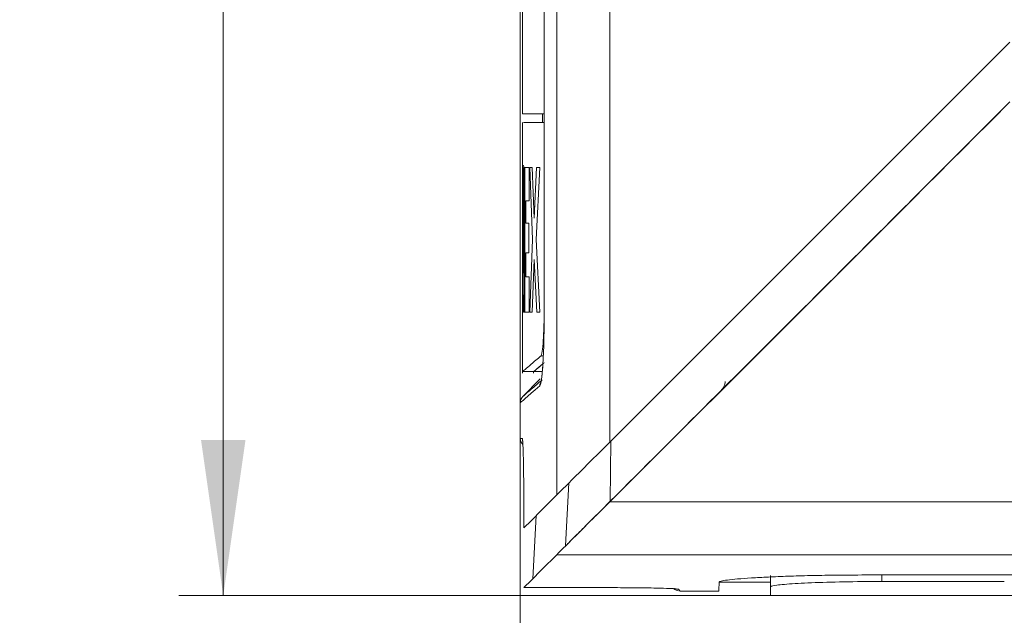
# Model space of a CAD drawing. Header units: millimetres. Extents: x 5 to 415, y 5 to 292.
# Tile 42 of 57: x 146 to 169, y 187 to 200. Entities that reach past the tile are written whole.
import ezdxf

# ---------------------------------------------------------------- set-up
doc = ezdxf.new("R2010")
doc.units = ezdxf.units.MM
doc.styles.add('SLDTEXTSTYLE0', font='TXT', dxfattribs={"width": 0.75})
doc.dimstyles.new('SLDDIMSTYLE0', dxfattribs={"dimtxt": 3.5, "dimasz": 3.5, "dimexe": 0, "dimexo": 0.0625, "dimgap": 0.875, "dimtad": 1, "dimdec": 1, "dimrnd": 1e-09, "dimzin": 12, "dimdsep": 46, "dimtxsty": 'SLDTEXTSTYLE0', "dimsah": 1, "dimcen": 0.09, "dimadec": 0, "dimazin": 3, "dimtfac": 1, "dimtdec": 1, "dimtofl": 0, "dimtmove": 0, "dimatfit": 3, "dimfxl": 1, "dimfrac": 2, "dimtolj": 1, "dimtzin": 12, "dimarcsym": 0})

# ---------------------------------------------------------------- blocks, each defined once
blk = doc.blocks.new('_D_6')
at = {"color": 7, "linetype": 'Continuous', "lineweight": 0}
for p, q in [((157.681, 215.524), (157.681, 176.208)), ((186.493, 189.339), (186.493, 176.208)), ((157.681, 177.208), (186.493, 177.208))]:
    blk.add_line(p, q, dxfattribs=at)
for points in [[(157.681, 177.208), (161.181, 176.708), (161.181, 177.708)], [(186.493, 177.208), (182.993, 177.708), (182.993, 176.708)]]:
    blk.add_solid(points, dxfattribs=at)
at = {"color": 7, "linetype": 'Continuous', "lineweight": 0, "insert": (167.562, 181.72), "char_height": 3.5, "attachment_point": 1, "style": 'SLDTEXTSTYLE0'}
blk.add_mtext('28,8', dxfattribs=at)
blk = doc.blocks.new('_D_7')
at = {"color": 7, "linetype": 'Continuous', "lineweight": 0}
for p, q in [((157.295, 236.726), (150.008, 236.726)), ((151.008, 236.726), (151.008, 187.389)), ((171.371, 187.389), (150.008, 187.389))]:
    blk.add_line(p, q, dxfattribs=at)
for points in [[(151.008, 236.726), (150.508, 233.226), (151.508, 233.226)], [(151.008, 187.389), (151.508, 190.889), (150.508, 190.889)]]:
    blk.add_solid(points, dxfattribs=at)
at = {"color": 7, "linetype": 'Continuous', "lineweight": 0, "insert": (146.496, 207.531), "char_height": 3.5, "attachment_point": 1, "rotation": 90, "style": 'SLDTEXTSTYLE0'}
blk.add_mtext('49,3', dxfattribs=at)
blk = doc.blocks.new('_D_8')
at = {"color": 7, "linetype": 'Continuous', "lineweight": 0}
for p, q in [((157.681, 215.524), (157.681, 170.208)), ((193.393, 190.889), (193.393, 170.208)), ((157.681, 171.208), (193.393, 171.208))]:
    blk.add_line(p, q, dxfattribs=at)
for points in [[(157.681, 171.208), (161.181, 170.708), (161.181, 171.708)], [(193.393, 171.208), (189.893, 171.708), (189.893, 170.708)]]:
    blk.add_solid(points, dxfattribs=at)
at = {"color": 7, "linetype": 'Continuous', "lineweight": 0, "insert": (171.012, 175.72), "char_height": 3.5, "attachment_point": 1, "style": 'SLDTEXTSTYLE0'}
blk.add_mtext('35,7', dxfattribs=at)

msp = doc.modelspace()

# ---------------------------------------------------------------- linework, layer by layer
at = {"color": 7, "linetype": 'Continuous', "lineweight": 15}
for p, q in [((158.218, 214.447), (158.218, 193.804)), ((158.218, 214.447), (158.218, 193.804)), ((158.502, 189.652), (158.502, 204.447)), ((159.692, 190.843), (159.692, 203.484)), ((157.731, 201.818), (157.731, 198.226)), ((168.681, 199.832), (159.692, 190.843)), ((157.731, 198.226), (158.193, 198.226)), ((158.181, 198.226), (158.181, 198.026)), ((158.193, 198.226), (158.218, 198.226)), ((157.731, 198.026), (157.731, 192.392)), ((158.218, 198.026), (158.193, 198.026)), ((157.731, 197.016), (157.737, 197.016)), ((157.731, 193.766), (157.731, 197.016)), ((157.75, 197.059), (157.736, 197.059)), ((157.737, 197.016), (157.758, 194.641)), ((157.758, 197.021), (157.75, 197.059)), ((157.759, 197.016), (157.776, 197.016)), ((157.759, 194.641), (157.759, 197.016)), ((157.776, 197.016), (157.776, 193.766)), ((157.781, 197.016), (157.882, 197.016)), ((157.781, 193.766), (157.781, 197.016)), ((157.882, 197.016), (157.882, 196.266)), ((157.897, 197.016), (157.949, 197.016)), ((157.958, 195.395), (157.897, 197.016)), ((157.949, 197.016), (157.996, 195.877)), ((157.996, 195.877), (158.046, 197.016)), ((158.118, 197.016), (158.036, 195.395)), ((158.046, 197.016), (158.118, 197.016)), ((157.804, 196.266), (157.804, 195.766)), ((157.882, 196.266), (157.804, 196.266)), ((157.734, 196.141), (157.734, 193.766)), ((157.734, 196.141), (157.734, 196.141)), ((157.751, 193.766), (157.734, 196.141)), ((157.804, 195.766), (157.877, 195.766)), ((157.877, 195.766), (157.877, 195.099)), ((157.893, 193.766), (157.958, 195.395)), ((158.036, 195.395), (158.124, 193.766)), ((157.804, 195.099), (157.804, 194.557)), ((157.877, 195.099), (157.804, 195.099)), ((157.996, 194.949), (157.947, 193.766)), ((158.05, 193.766), (157.996, 194.949)), ((157.758, 194.641), (157.759, 194.641)), ((157.804, 194.557), (157.884, 194.557)), ((157.884, 194.557), (157.884, 193.766)), ((158.218, 193.804), (158.218, 193.804)), ((157.734, 193.766), (157.731, 193.766)), ((157.776, 193.766), (157.751, 193.766)), ((157.884, 193.766), (157.781, 193.766)), ((157.947, 193.766), (157.893, 193.766)), ((158.124, 193.766), (158.05, 193.766)), ((157.73, 192.426), (157.981, 192.426)), ((158.125, 192.267), (157.737, 191.866)), ((157.98, 192.426), (158.181, 192.426)), ((157.981, 192.426), (157.981, 192.392)), ((157.681, 191.727), (157.681, 190.924)), ((159.692, 189.499), (172.228, 189.499)), ((157.761, 189.289), (157.761, 188.912)), ((157.761, 189.289), (157.761, 188.912)), ((157.761, 189.289), (157.761, 189.289)), ((158.038, 189.189), (157.963, 187.77)), ((171.866, 188.309), (158.502, 188.309)), ((163.306, 187.838), (163.306, 187.589)), ((165.443, 187.853), (172.025, 187.853)), ((162.148, 187.689), (163.306, 187.689)), ((165.806, 187.706), (168.556, 187.706)), ((157.761, 187.569), (159.57, 187.569)), ((157.761, 187.568), (159.57, 187.568)), ((159.57, 187.569), (159.57, 187.568)), ((161.276, 187.489), (162.145, 187.489)), ((163.306, 187.389), (163.306, 187.589)), ((163.306, 187.389), (171.056, 187.389))]:
    msp.add_line(p, q, dxfattribs=at)
at = {"color": 8, "linetype": 'Continuous', "lineweight": 15}
for p, q in [((158.199, 192.781), (158.147, 192.781)), ((159.713, 190.864), (159.703, 189.511)), ((158.774, 189.925), (158.7, 188.508)), ((165.806, 187.853), (165.806, 187.706)), ((161.233, 187.532), (161.276, 187.489))]:
    msp.add_line(p, q, dxfattribs=at)
at = {"color": 7, "linetype": 'Continuous', "lineweight": 15, "flags": 128}
for points in [[(168.681, 198.489), (164.184, 193.991), (159.692, 189.499)], [(159.692, 190.843), (159.467, 190.618), (159.252, 190.403), (159.054, 190.205), (158.879, 190.03), (158.732, 189.883), (158.618, 189.769), (158.541, 189.692), (158.502, 189.652)], [(158.502, 189.652), (158.168, 189.319), (157.922, 189.073), (157.761, 188.912)], [(158.502, 188.309), (158.541, 188.348), (158.618, 188.426), (158.732, 188.54), (158.879, 188.687), (159.054, 188.862), (159.252, 189.06), (159.467, 189.274), (159.692, 189.499)], [(158.502, 188.309), (158.169, 187.976), (157.922, 187.729), (157.761, 187.569)], [(162.145, 187.489), (162.145, 187.511), (162.148, 187.692)]]:
    msp.add_lwpolyline(points, dxfattribs=at)
at = {"color": 8, "linetype": 'Continuous', "lineweight": 15}
for centre, radius, start, end in [((158.319, 192.105), 0.199, 139.1369, 180.2085), ((157.925, 190.924), 0.2, 180.0015, 198.4684), ((161.232, 187.732), 0.2, 247.8225, 270.0283)]:
    msp.add_arc(centre, radius, start, end, dxfattribs=at)
at = {"color": 7, "linetype": 'Continuous', "lineweight": 15}
for centre, start, end in [((157.881, 191.727), 136, 180), ((157.881, 190.924), 180, 224), ((161.276, 187.689), 225, 258.6571)]:
    msp.add_arc(centre, 0.2, start, end, dxfattribs=at)
for points, knots in [([(168.681, 198.489), (167.931, 197.739), (166.432, 196.239), (163.439, 193.246), (161.196, 191.004), (159.703, 189.511)], [0, 0, 0, 0, 0.25042, 0.50084, 1, 1, 1, 1]), ([(158.193, 198.026), (158.089, 198.026), (157.883, 198.026), (157.73, 198.026), (157.761, 198.026), (157.772, 198.026)], [0, 0, 0, 0, 0.3862348, 0.7727007, 1, 1, 1, 1]), ([(158.022, 198.026), (158.009, 198.026), (157.989, 198.026), (158.152, 198.026), (158.218, 198.026)], [0, 0, 0, 0, 0.596607, 1, 1, 1, 1]), ([(157.736, 197.059), (157.735, 197.067), (157.734, 197.076), (157.733, 197.019), (157.733, 197.016)], [0, 0, 0, 0, 0.937293, 1, 1, 1, 1]), ([(158.218, 193.804), (158.217, 193.635), (158.216, 193.309), (158.207, 192.911), (158.197, 192.734), (158.194, 192.677)], [0, 0, 0, 0, 0.419703, 0.810442, 1, 1, 1, 1]), ([(158.216, 193.548), (158.213, 193.455), (158.206, 193.233), (158.186, 192.97), (158.165, 192.812), (158.152, 192.788), (158.147, 192.781)], [0, 0, 0, 0, 0.219505, 0.521578, 0.850221, 1, 1, 1, 1]), ([(157.738, 192.431), (157.736, 192.43), (157.724, 192.42), (157.783, 192.47), (157.911, 192.579), (158.069, 192.713), (158.147, 192.781)], [0, 0, 0, 0, 0.0683333, 0.3784534, 0.6891331, 1, 1, 1, 1]), ([(158.19, 192.603), (158.137, 192.558), (158.018, 192.457), (157.97, 192.416), (157.984, 192.428), (157.986, 192.429)], [0, 0, 0, 0, 0.422486, 0.951143, 1, 1, 1, 1]), ([(157.982, 192.426), (157.982, 192.426), (157.983, 192.426), (157.996, 192.438), (158.03, 192.467), (158.072, 192.503), (158.127, 192.55), (158.167, 192.584), (158.212, 192.623), (158.221, 192.63)], [0, 0, 0, 0, 0.077857, 0.271632, 0.465406, 0.65918, 0.756066, 0.949841, 1, 1, 1, 1]), ([(158.194, 192.677), (158.19, 192.599), (158.18, 192.438), (158.164, 192.287), (158.149, 192.206), (158.148, 192.203), (158.147, 192.202)], [0, 0, 0, 0, 0.291254, 0.598132, 0.868565, 1, 1, 1, 1]), ([(157.745, 191.873), (157.753, 191.879), (157.771, 191.895), (157.908, 192.012), (158.086, 192.166), (158.176, 192.243)], [0, 0, 0, 0, 0.275876, 0.637938, 1, 1, 1, 1]), ([(162.284, 192.205), (162.282, 192.167), (162.273, 192.13), (162.242, 192.06), (162.22, 192.027), (162.193, 192)], [0, 0, 0, 0, 0.5, 0.5, 1, 1, 1, 1]), ([(157.733, 190.874), (157.733, 190.872), (157.734, 190.866), (157.737, 190.837), (157.739, 190.792), (157.739, 190.786)], [0, 0, 0, 0, 0.3139363, 0.9162754, 1, 1, 1, 1]), ([(157.739, 190.786), (157.74, 190.766), (157.745, 190.691), (157.753, 190.387), (157.76, 189.877), (157.761, 189.484), (157.761, 189.289)], [0, 0, 0, 0, 0.104122, 0.374486, 0.68872, 1, 1, 1, 1]), ([(159.703, 189.511), (159.525, 189.333), (159.244, 189.051), (158.934, 188.741), (158.774, 188.581), (158.713, 188.52), (158.702, 188.51), (158.7, 188.508)], [0, 0, 0, 0, 0.413318, 0.654695, 0.831527, 0.962637, 1, 1, 1, 1]), ([(162.148, 187.692), (162.158, 187.699), (162.177, 187.715), (162.321, 187.74), (162.55, 187.764), (162.861, 187.787), (163.246, 187.808), (163.693, 187.826), (164.19, 187.84), (164.775, 187.85), (165.202, 187.852), (165.443, 187.853)], [0, 0, 0, 0, 0.10757, 0.21514, 0.322709, 0.430279, 0.537842, 0.645404, 0.75287, 0.860336, 1, 1, 1, 1]), ([(163.306, 187.589), (163.334, 187.601), (163.389, 187.625), (163.82, 187.66), (164.454, 187.688), (165.157, 187.704), (165.622, 187.705), (165.806, 187.706)], [0, 0, 0, 0, 0.214531, 0.429214, 0.6439, 0.858593, 1, 1, 1, 1]), ([(159.57, 187.569), (159.766, 187.568), (160.16, 187.567), (160.674, 187.561), (160.881, 187.554), (160.969, 187.552)], [0, 0, 0, 0, 0.362365, 0.72803, 1, 1, 1, 1]), ([(160.969, 187.552), (160.974, 187.552), (161.05, 187.549), (161.121, 187.546), (161.186, 187.539), (161.18, 187.54), (161.179, 187.54)], [0, 0, 0, 0, 0.03567, 0.498251, 0.902979, 1, 1, 1, 1])]:
    msp.add_open_spline(points, degree=3, knots=knots, dxfattribs=at)
at = {"color": 8, "linetype": 'Continuous', "lineweight": 15}
for points, knots in [([(158.194, 192.677), (158.19, 192.607), (158.18, 192.391), (158.153, 192.174), (158.131, 192.127), (158.12, 192.104)], [0, 0, 0, 0, 0.1936, 0.598184, 1, 1, 1, 1]), ([(157.725, 190.924), (157.728, 190.92), (157.732, 190.914), (157.737, 190.82), (157.739, 190.786)], [0, 0, 0, 0, 0.642013, 1, 1, 1, 1]), ([(160.969, 187.552), (160.985, 187.551), (161.103, 187.548), (161.194, 187.541), (161.22, 187.535), (161.233, 187.532)], [0, 0, 0, 0, 0.0756962, 0.5559525, 1, 1, 1, 1])]:
    msp.add_open_spline(points, degree=3, knots=knots, dxfattribs=at)
at = {"color": 7, "linetype": 'Continuous', "lineweight": 15}
for points in [[(158.12, 192.104), (157.828, 191.853), (157.681, 191.727), (157.681, 191.727)], [(157.681, 190.924), (157.681, 190.924), (157.696, 190.924), (157.725, 190.924)]]:
    msp.add_open_spline(points, degree=3, dxfattribs=at)

# ---------------------------------------------------------------- dimensions: what is measured, and where the dimension line sits
at = {"color": 7, "linetype": 'Continuous', "lineweight": 0}
dim = msp.add_linear_dim(base=(151.008, 187.389), p1=(158.295, 236.726), p2=(172.371, 187.389), angle=90, dimstyle='SLDDIMSTYLE0', dxfattribs=at)
dim.commit()
dim.dimension.update_dxf_attribs({"geometry": '_D_7', "text_midpoint": (151.008, 212.057), "dimtype": 160})
for base, p2, picture, middle in [((186.493, 177.208), (186.493, 190.339), '_D_6', (172.087, 177.208)), ((193.393, 171.208), (193.393, 191.889), '_D_8', (175.537, 171.208))]:
    dim = msp.add_linear_dim(base=base, p1=(157.681, 216.524), p2=p2, dimstyle='SLDDIMSTYLE0', dxfattribs=at)
    dim.commit()
    dim.dimension.update_dxf_attribs({"geometry": picture, "text_midpoint": middle, "dimtype": 160})

doc.saveas('drawing.dxf')
